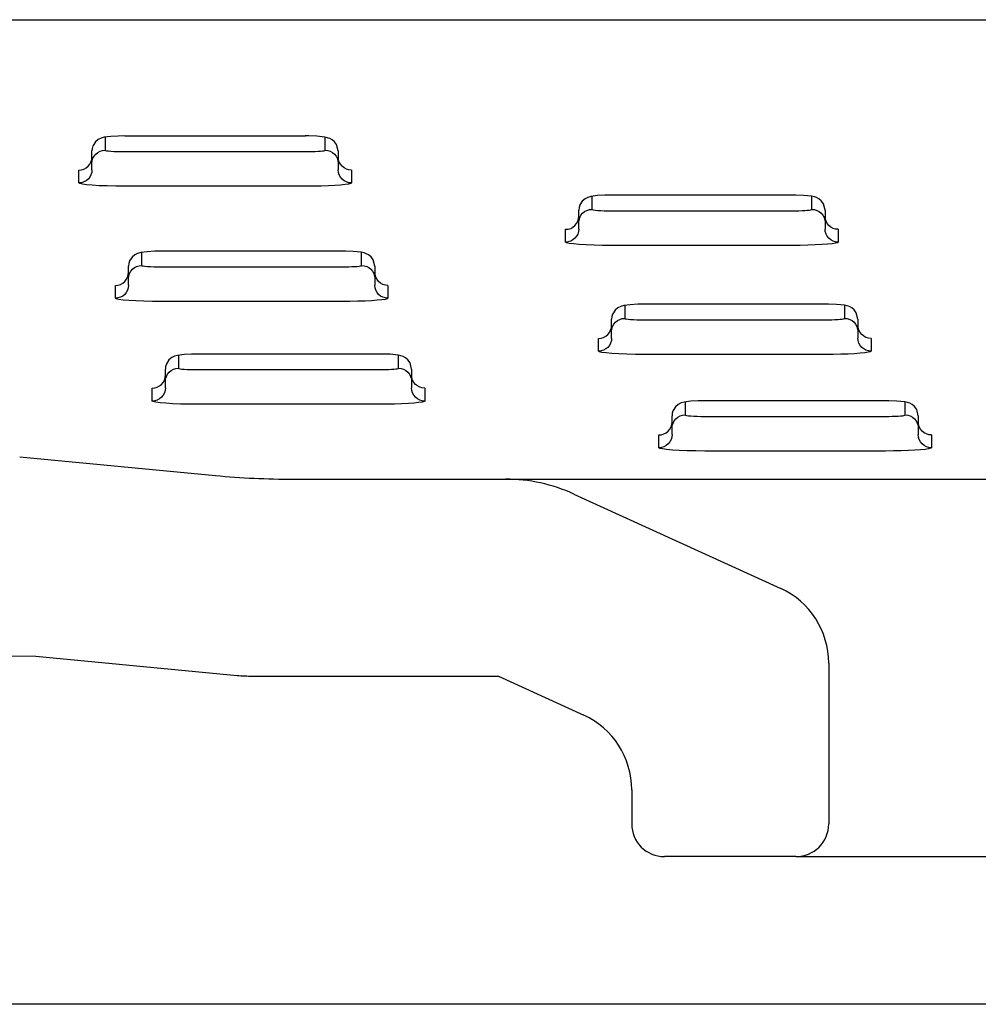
# Model space of a CAD drawing. Header units: millimetres. Extents: x 0 to 0.8, y 0 to 0.06.
# Tile 2 of 4: x 0.306 to 0.364, y 0 to 0.06. Entities that reach past the tile are written whole.
import ezdxf

# ---------------------------------------------------------------- set-up
doc = ezdxf.new("R2010")
doc.units = ezdxf.units.MM
doc.layers.add('BLOCKS', color=3, linetype='Continuous')

msp = doc.modelspace()

# ---------------------------------------------------------------- linework, layer by layer
at = {"layer": 'BLOCKS', "linetype": 'Continuous'}
for p, q in [((0.02784445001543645, 0.06000000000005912), (0.4000000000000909, 0.06000000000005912)), ((0.3231265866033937, 0.05290893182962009), (0.3121265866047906, 0.05290893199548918)), ((0.3101265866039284, 0.05095812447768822), (0.3101265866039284, 0.05200219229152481)), ((0.3251265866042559, 0.05200219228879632), (0.3251265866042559, 0.05084881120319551)), ((0.3527776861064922, 0.0493021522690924), (0.3417776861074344, 0.0493021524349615)), ((0.339777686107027, 0.04735134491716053), (0.339777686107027, 0.04839541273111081)), ((0.3547776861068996, 0.04839541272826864), (0.3547776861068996, 0.04724203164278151)), ((0.3253528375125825, 0.04588520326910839), (0.3143528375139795, 0.04588520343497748)), ((0.312352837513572, 0.04393439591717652), (0.312352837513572, 0.04497846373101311)), ((0.3273528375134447, 0.04497846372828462), (0.3273528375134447, 0.04382508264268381)), ((0.3547770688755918, 0.04265808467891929), (0.3437770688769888, 0.04265808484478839)), ((0.3417770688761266, 0.04070727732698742), (0.3417770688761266, 0.0417513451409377)), ((0.356777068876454, 0.04175134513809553), (0.356777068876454, 0.0405979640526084)), ((0.3275981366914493, 0.03962079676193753), (0.3165981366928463, 0.03962079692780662)), ((0.3145981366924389, 0.03766998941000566), (0.3145981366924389, 0.03871405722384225)), ((0.3295981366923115, 0.03871405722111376), (0.3295981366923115, 0.03756067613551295)), ((0.3584560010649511, 0.03677333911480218), (0.3474560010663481, 0.03677333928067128)), ((0.3454560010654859, 0.03482253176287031), (0.3454560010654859, 0.03586659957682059)), ((0.3604560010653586, 0.03586659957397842), (0.3604560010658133, 0.03471321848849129)), ((0.305724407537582, 0.03335497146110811), (0.3176430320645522, 0.03222371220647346)), ((0.3223675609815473, 0.03200000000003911), (0.3353226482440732, 0.03200000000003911)), ((0.3353226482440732, 0.03200000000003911), (0.4000000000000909, 0.03200000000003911)), ((0.3394802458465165, 0.03109474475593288), (0.3520787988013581, 0.0253354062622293)), ((0.3067126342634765, 0.02120724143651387), (0.3189603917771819, 0.02004474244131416)), ((0.3550000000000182, 0.02078803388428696), (0.3550000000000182, 0.01100000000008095)), ((0.3199052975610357, 0.01999999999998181), (0.3348871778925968, 0.01999999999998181)), ((0.3348871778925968, 0.01999999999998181), (0.3400787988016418, 0.01762668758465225)), ((0.343000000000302, 0.01307931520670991), (0.343000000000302, 0.01100000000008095)), ((0.3530000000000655, 0.009000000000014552), (0.3450000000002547, 0.009000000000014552)), ((0.3897548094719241, 0), (0.2814370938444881, 0))]:
    msp.add_line(p, q, dxfattribs=at)
at = {"layer": 'BLOCKS'}
for p, q in [((0.3109265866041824, 0.05282887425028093), (0.3109265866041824, 0.05204780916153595)), ((0.3243265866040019, 0.05204780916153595), (0.3243265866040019, 0.05282887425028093)), ((0.3121265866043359, 0.05196260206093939), (0.3231265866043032, 0.05196260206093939)), ((0.3101265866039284, 0.05084881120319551), (0.3101265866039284, 0.05124981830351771)), ((0.3093265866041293, 0.05005082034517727), (0.3093265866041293, 0.05083188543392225)), ((0.325926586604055, 0.05083188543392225), (0.325926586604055, 0.05005082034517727)), ((0.3231265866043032, 0.04985200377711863), (0.3121265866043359, 0.04985200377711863)), ((0.3405776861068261, 0.04922209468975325), (0.3405776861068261, 0.04844102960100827)), ((0.3539776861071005, 0.04844102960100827), (0.3539776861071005, 0.04922209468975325)), ((0.3417776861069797, 0.0483558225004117), (0.3527776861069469, 0.0483558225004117)), ((0.339777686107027, 0.04724203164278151), (0.339777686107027, 0.04764303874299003)), ((0.3389776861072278, 0.04644404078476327), (0.3389776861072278, 0.04722510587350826)), ((0.3555776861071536, 0.04722510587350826), (0.3555776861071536, 0.04644404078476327)), ((0.3527776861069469, 0.04624522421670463), (0.3417776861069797, 0.04624522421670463)), ((0.3131528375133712, 0.04580514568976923), (0.3131528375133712, 0.04502408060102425)), ((0.3265528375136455, 0.04502408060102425), (0.3265528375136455, 0.04580514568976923)), ((0.3143528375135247, 0.04493887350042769), (0.325352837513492, 0.04493887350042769)), ((0.3115528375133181, 0.04302709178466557), (0.3115528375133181, 0.04380815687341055)), ((0.312352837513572, 0.04382508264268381), (0.312352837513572, 0.04422608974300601)), ((0.3281528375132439, 0.04380815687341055), (0.3281528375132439, 0.04302709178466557)), ((0.325352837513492, 0.04282827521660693), (0.3143528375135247, 0.04282827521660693)), ((0.3425770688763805, 0.04257802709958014), (0.3425770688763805, 0.04179696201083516)), ((0.3559770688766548, 0.04179696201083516), (0.3559770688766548, 0.04257802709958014)), ((0.343777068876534, 0.0417117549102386), (0.3547770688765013, 0.0417117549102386)), ((0.3417770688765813, 0.0405979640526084), (0.3417770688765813, 0.04099897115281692)), ((0.3409770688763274, 0.03979997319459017), (0.3409770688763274, 0.04058103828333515)), ((0.3575770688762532, 0.04058103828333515), (0.3575770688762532, 0.03979997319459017)), ((0.3547770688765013, 0.03960115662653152), (0.343777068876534, 0.03960115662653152)), ((0.315398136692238, 0.03954073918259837), (0.315398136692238, 0.03875967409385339)), ((0.3287981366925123, 0.03875967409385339), (0.3287981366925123, 0.03954073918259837)), ((0.3165981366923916, 0.03867446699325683), (0.3275981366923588, 0.03867446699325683)), ((0.3145981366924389, 0.03756067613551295), (0.3145981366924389, 0.03796168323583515)), ((0.3137981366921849, 0.03676268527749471), (0.3137981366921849, 0.03754375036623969)), ((0.3303981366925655, 0.03754375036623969), (0.3303981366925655, 0.03676268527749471)), ((0.3462560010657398, 0.03669328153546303), (0.3462560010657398, 0.03591221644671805)), ((0.3596560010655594, 0.03591221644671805), (0.3596560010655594, 0.03669328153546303)), ((0.3275981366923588, 0.03656386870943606), (0.3165981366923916, 0.03656386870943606)), ((0.3474560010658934, 0.03582700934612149), (0.3584560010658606, 0.03582700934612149)), ((0.3454560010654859, 0.03471321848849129), (0.3454560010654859, 0.03511422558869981)), ((0.3446560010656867, 0.03391522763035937), (0.3446560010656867, 0.03469629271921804)), ((0.3612560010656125, 0.03469629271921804), (0.3612560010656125, 0.03391522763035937)), ((0.3584560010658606, 0.03371641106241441), (0.3474560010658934, 0.03371641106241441)), ((0.3530000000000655, 0.009000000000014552), (0.4470000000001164, 0.009000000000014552))]:
    msp.add_line(p, q, dxfattribs=at)
at = {"layer": 'BLOCKS', "linetype": 'Continuous', "flags": 128}
for points in [[(0.3121265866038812, 0.05291452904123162), (0.3117211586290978, 0.05290981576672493), (0.3112670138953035, 0.05288488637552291), (0.3108680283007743, 0.05283187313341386), (0.3106817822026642, 0.0527789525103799), (0.3105109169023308, 0.05269429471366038), (0.3103398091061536, 0.05255085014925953), (0.310194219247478, 0.05232643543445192), (0.3101884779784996, 0.05230190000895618)], [(0.3251265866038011, 0.05200219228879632), (0.3250305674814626, 0.05238508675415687), (0.3248984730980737, 0.05256681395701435), (0.3247505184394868, 0.0526890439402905), (0.3246076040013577, 0.05276456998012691), (0.3244753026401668, 0.05281006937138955), (0.3243027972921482, 0.05284734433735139), (0.3238174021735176, 0.05289691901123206), (0.323342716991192, 0.05291432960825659), (0.3231161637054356, 0.05291410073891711)], [(0.3101859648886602, 0.05230329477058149), (0.3101419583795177, 0.0521575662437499), (0.3101265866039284, 0.05200219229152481)], [(0.3417776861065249, 0.04930774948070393), (0.3413722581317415, 0.04930303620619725), (0.3409181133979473, 0.04927810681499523), (0.3405191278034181, 0.04922509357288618), (0.3403328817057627, 0.04917217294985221), (0.3401620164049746, 0.0490875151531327), (0.3399909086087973, 0.04894407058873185), (0.3398453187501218, 0.04871965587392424), (0.3398395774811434, 0.0486951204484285)], [(0.3547776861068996, 0.04839541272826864), (0.3546816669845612, 0.04877830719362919), (0.3545495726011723, 0.04896003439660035), (0.3544016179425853, 0.04908226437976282), (0.3542587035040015, 0.04915779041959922), (0.3541264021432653, 0.04920328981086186), (0.3539538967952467, 0.0492405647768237), (0.3534685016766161, 0.04929013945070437), (0.3529938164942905, 0.0493075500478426), (0.3527672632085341, 0.04930732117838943)], [(0.339837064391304, 0.0486965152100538), (0.3397930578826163, 0.04855078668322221), (0.339777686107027, 0.04839541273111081)], [(0.31435283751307, 0.04589080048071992), (0.3139474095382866, 0.04588608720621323), (0.3134932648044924, 0.04586115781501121), (0.3130942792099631, 0.04580814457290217), (0.3129080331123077, 0.0457552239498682), (0.3127371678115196, 0.04567056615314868), (0.3125660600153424, 0.04552712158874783), (0.3124204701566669, 0.04530270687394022), (0.3124147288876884, 0.04527817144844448)], [(0.3273528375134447, 0.04497846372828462), (0.3272568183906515, 0.04536135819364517), (0.3271247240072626, 0.04554308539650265), (0.3269767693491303, 0.0456653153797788), (0.3268338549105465, 0.04574084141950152), (0.3267015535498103, 0.04578634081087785), (0.326529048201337, 0.04582361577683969), (0.3260436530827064, 0.04587319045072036), (0.3255689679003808, 0.04589060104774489), (0.3253424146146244, 0.04589037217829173)], [(0.3124122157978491, 0.04527956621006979), (0.3123682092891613, 0.0451338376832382), (0.3123528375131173, 0.04497846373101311)], [(0.3437770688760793, 0.04266368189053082), (0.3433716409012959, 0.04265896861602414), (0.3429174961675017, 0.04263403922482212), (0.3425185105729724, 0.04258102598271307), (0.3423322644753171, 0.0425281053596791), (0.3421613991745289, 0.04244344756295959), (0.3419902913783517, 0.04230000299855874), (0.3418447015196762, 0.04207558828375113), (0.3418389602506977, 0.04205105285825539)], [(0.356777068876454, 0.04175134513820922), (0.3566810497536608, 0.04213423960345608), (0.3565489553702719, 0.04231596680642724), (0.3564010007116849, 0.04243819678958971), (0.3562580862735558, 0.04251372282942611), (0.3561257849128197, 0.04255922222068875), (0.3559532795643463, 0.04259649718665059), (0.3554678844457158, 0.04264607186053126), (0.3549931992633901, 0.04266348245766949), (0.3547666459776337, 0.04266325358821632)], [(0.3418364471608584, 0.0420524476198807), (0.3417924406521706, 0.04190671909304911), (0.3417770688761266, 0.0417513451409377)], [(0.3165981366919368, 0.03962639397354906), (0.3161927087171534, 0.03962168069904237), (0.3157385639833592, 0.03959675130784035), (0.31533957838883, 0.0395437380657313), (0.3151533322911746, 0.03949081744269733), (0.3149824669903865, 0.03940615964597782), (0.3148113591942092, 0.03926271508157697), (0.3146657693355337, 0.03903830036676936), (0.3146600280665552, 0.03901376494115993)], [(0.3295981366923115, 0.03871405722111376), (0.3295021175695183, 0.03909695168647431), (0.3293700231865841, 0.03927867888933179), (0.3292220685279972, 0.03940090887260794), (0.3290791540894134, 0.03947643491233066), (0.3289468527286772, 0.0395219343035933), (0.3287743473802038, 0.03955920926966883), (0.328288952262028, 0.0396087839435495), (0.3278142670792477, 0.03962619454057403), (0.3275877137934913, 0.03962596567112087)], [(0.3146575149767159, 0.03901515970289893), (0.3146135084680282, 0.03886943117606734), (0.3145981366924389, 0.03871405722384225)], [(0.3474560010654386, 0.03677893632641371), (0.3470505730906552, 0.03677422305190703), (0.346596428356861, 0.03674929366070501), (0.346197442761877, 0.03669628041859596), (0.3460111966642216, 0.03664335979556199), (0.3458403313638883, 0.03655870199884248), (0.345669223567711, 0.03641525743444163), (0.3455236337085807, 0.03619084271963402), (0.345517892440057, 0.03616630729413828)], [(0.3604560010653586, 0.03586659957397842), (0.3603599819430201, 0.03624949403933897), (0.3602278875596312, 0.03643122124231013), (0.3600799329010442, 0.0365534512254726), (0.3599370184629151, 0.036628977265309), (0.3598047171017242, 0.03667447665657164), (0.3596322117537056, 0.03671175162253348), (0.3591468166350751, 0.03676132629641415), (0.3586721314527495, 0.03677873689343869), (0.3584455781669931, 0.03677850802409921)], [(0.3455153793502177, 0.03616770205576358), (0.3454713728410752, 0.03602197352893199), (0.3454560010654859, 0.03586659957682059)], [(0.2923446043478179, 0.01446595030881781), (0.2939556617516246, 0.01707425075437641), (0.2962953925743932, 0.01901950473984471), (0.2984167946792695, 0.02009361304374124), (0.3006867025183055, 0.02081262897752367), (0.3036826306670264, 0.02125562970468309), (0.3067126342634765, 0.02120724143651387)]]:
    msp.add_lwpolyline(points, dxfattribs=at)
at = {"layer": 'BLOCKS', "flags": 128}
for points in [[(0.3093265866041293, 0.05083188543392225), (0.3094826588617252, 0.05084721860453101), (0.3096327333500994, 0.0508926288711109), (0.309771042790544, 0.05096637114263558), (0.3098922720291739, 0.05106561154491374), (0.3099917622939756, 0.0511865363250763), (0.3100656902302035, 0.05132449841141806), (0.3101112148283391, 0.05147419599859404), (0.3101265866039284, 0.05162987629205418)], [(0.3101265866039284, 0.05124981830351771), (0.3101419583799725, 0.05140549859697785), (0.3101874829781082, 0.05155519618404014), (0.310261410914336, 0.05169315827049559), (0.3103609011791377, 0.05181408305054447), (0.3104821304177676, 0.05191332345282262), (0.3106204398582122, 0.0519870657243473), (0.3107705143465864, 0.0520324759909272), (0.3109265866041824, 0.05204780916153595)], [(0.3109265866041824, 0.05204780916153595), (0.3109496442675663, 0.05203118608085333), (0.3110179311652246, 0.05201520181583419), (0.311128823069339, 0.05200047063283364), (0.3112780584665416, 0.05198755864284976), (0.3114599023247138, 0.05197696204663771), (0.3116673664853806, 0.0519690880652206), (0.311892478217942, 0.05196423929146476), (0.3121265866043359, 0.05196260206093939)], [(0.3231265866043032, 0.05196260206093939), (0.3233349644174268, 0.05196389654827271), (0.3235370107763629, 0.05196774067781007), (0.3237265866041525, 0.05197401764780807), (0.3238979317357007, 0.05198253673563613), (0.3240458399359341, 0.05199303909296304), (0.3241658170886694, 0.05200520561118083), (0.3242542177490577, 0.05201866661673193), (0.3243083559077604, 0.05203301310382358), (0.3243265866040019, 0.05204780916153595)], [(0.3243265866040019, 0.05204780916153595), (0.3244826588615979, 0.0520324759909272), (0.3246327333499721, 0.0519870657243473), (0.3247710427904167, 0.05191332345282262), (0.3248922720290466, 0.05181408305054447), (0.3249917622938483, 0.05169315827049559), (0.3250656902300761, 0.05155519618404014), (0.3251112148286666, 0.05140549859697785), (0.3251265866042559, 0.05124981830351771)], [(0.325926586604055, 0.05083188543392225), (0.3257705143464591, 0.05084721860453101), (0.3256204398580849, 0.0508926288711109), (0.3254821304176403, 0.05096637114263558), (0.3253609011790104, 0.05106561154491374), (0.3252614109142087, 0.0511865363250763), (0.3251874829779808, 0.05132449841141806), (0.3251419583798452, 0.05147419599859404), (0.3251265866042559, 0.05162987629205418)], [(0.3101265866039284, 0.0508488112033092), (0.3101112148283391, 0.05069313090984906), (0.3100656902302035, 0.05054343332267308), (0.3099917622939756, 0.05040547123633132), (0.3098922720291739, 0.05028454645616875), (0.309771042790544, 0.0501853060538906), (0.3096327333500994, 0.05011156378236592), (0.3094826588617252, 0.05006615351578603), (0.3093265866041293, 0.05005082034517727)], [(0.325926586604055, 0.05005082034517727), (0.3257705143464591, 0.05006615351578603), (0.3256204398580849, 0.05011156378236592), (0.3254821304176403, 0.0501853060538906), (0.3253609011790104, 0.05028454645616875), (0.3252614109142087, 0.05040547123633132), (0.3251874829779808, 0.05054343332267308), (0.3251419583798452, 0.05069313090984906), (0.3251265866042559, 0.0508488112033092)], [(0.3121265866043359, 0.04985200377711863), (0.3115803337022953, 0.04985582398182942), (0.3110550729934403, 0.04986713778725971), (0.3105709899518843, 0.0498855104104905), (0.310146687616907, 0.04991023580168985), (0.3097984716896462, 0.04994036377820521), (0.3095397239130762, 0.04997473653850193), (0.3093803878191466, 0.05001203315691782), (0.3093265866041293, 0.05005082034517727)], [(0.325926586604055, 0.05005082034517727), (0.3258840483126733, 0.05001629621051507), (0.325757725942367, 0.04998282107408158), (0.3255514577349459, 0.04995141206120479), (0.3252715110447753, 0.04992302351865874), (0.324926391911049, 0.04989851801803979), (0.3245265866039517, 0.04987864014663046), (0.3240842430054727, 0.04986399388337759), (0.3236128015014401, 0.04985502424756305), (0.3231265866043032, 0.04985200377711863)], [(0.3389776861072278, 0.04722510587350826), (0.3391337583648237, 0.04724043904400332), (0.3392838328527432, 0.04728584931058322), (0.3394221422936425, 0.0473595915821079), (0.3395433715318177, 0.04745883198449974), (0.3396428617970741, 0.04757975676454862), (0.3397167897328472, 0.04771771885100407), (0.3397623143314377, 0.04786741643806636), (0.339777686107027, 0.04802309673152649)], [(0.339777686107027, 0.04764303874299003), (0.3397930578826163, 0.04779871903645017), (0.3398385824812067, 0.04794841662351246), (0.3399125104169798, 0.0480863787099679), (0.3400120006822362, 0.04820730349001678), (0.3401332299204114, 0.04830654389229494), (0.3402715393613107, 0.04838028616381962), (0.3404216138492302, 0.04842569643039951), (0.3405776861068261, 0.04844102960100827)], [(0.3405776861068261, 0.04844102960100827), (0.3406007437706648, 0.04842440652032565), (0.3406690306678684, 0.0484084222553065), (0.3407799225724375, 0.04839369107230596), (0.3409291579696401, 0.04838077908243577), (0.3411110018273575, 0.04837018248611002), (0.3413184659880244, 0.04836230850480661), (0.3415435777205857, 0.04835745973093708), (0.3417776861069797, 0.0483558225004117)], [(0.3527776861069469, 0.0483558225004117), (0.3529860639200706, 0.04835711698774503), (0.3531881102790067, 0.04836096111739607), (0.3533776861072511, 0.04836723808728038), (0.3535490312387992, 0.04837575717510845), (0.3536969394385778, 0.04838625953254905), (0.3538169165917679, 0.04839842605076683), (0.3539053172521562, 0.04841188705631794), (0.3539594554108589, 0.04842623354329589), (0.3539776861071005, 0.04844102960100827)], [(0.3539776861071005, 0.04844102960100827), (0.3541337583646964, 0.04842569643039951), (0.3542838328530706, 0.04838028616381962), (0.3544221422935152, 0.04830654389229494), (0.3545433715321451, 0.04820730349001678), (0.3546428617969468, 0.0480863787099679), (0.3547167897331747, 0.04794841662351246), (0.3547623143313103, 0.04779871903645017), (0.3547776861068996, 0.04764303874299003)], [(0.3555776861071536, 0.04722510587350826), (0.3554216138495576, 0.04724043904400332), (0.3552715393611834, 0.04728584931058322), (0.3551332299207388, 0.0473595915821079), (0.3550120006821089, 0.04745883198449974), (0.3549125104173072, 0.04757975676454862), (0.3548385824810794, 0.04771771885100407), (0.3547930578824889, 0.04786741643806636), (0.3547776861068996, 0.04802309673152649)], [(0.339777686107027, 0.04724203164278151), (0.3397623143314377, 0.04708635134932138), (0.3397167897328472, 0.0469366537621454), (0.3396428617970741, 0.04679869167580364), (0.3395433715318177, 0.04667776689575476), (0.3394221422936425, 0.04657852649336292), (0.3392838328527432, 0.04650478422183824), (0.3391337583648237, 0.04645937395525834), (0.3389776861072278, 0.04644404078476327)], [(0.3555776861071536, 0.04644404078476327), (0.3554216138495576, 0.04645937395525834), (0.3552715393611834, 0.04650478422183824), (0.3551332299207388, 0.04657852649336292), (0.3550120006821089, 0.04667776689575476), (0.3549125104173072, 0.04679869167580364), (0.3548385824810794, 0.0469366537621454), (0.3547930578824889, 0.04708635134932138), (0.3547776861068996, 0.04724203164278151)], [(0.3417776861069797, 0.04624522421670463), (0.3412314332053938, 0.04624904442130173), (0.3407061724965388, 0.04626035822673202), (0.340222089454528, 0.04627873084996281), (0.3397977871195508, 0.04630345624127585), (0.3394495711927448, 0.04633358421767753), (0.3391908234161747, 0.04636795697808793), (0.3390314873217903, 0.04640525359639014), (0.3389776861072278, 0.04644404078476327)], [(0.3555776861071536, 0.04644404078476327), (0.355535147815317, 0.04640951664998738), (0.3554088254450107, 0.04637604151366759), (0.3552025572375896, 0.04634463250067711), (0.3549226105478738, 0.04631624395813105), (0.3545774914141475, 0.04629173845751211), (0.3541776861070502, 0.04627186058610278), (0.3537353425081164, 0.0462572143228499), (0.3532639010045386, 0.04624824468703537), (0.3527776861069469, 0.04624522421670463)], [(0.312352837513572, 0.04422608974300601), (0.3123682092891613, 0.04438177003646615), (0.312413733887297, 0.04453146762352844), (0.3124876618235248, 0.0446694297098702), (0.3125871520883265, 0.04479035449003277), (0.3127083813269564, 0.04488959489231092), (0.312846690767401, 0.0449633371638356), (0.3129967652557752, 0.0450087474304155), (0.3131528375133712, 0.04502408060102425)], [(0.3131528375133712, 0.04502408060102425), (0.3131758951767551, 0.04500745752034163), (0.3132441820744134, 0.04499147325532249), (0.3133550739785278, 0.04497674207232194), (0.3135043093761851, 0.04496383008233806), (0.3136861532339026, 0.04495323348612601), (0.3138936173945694, 0.0449453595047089), (0.3141187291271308, 0.04494051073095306), (0.3143528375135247, 0.04493887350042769)], [(0.325352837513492, 0.04493887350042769), (0.3255612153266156, 0.04494016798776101), (0.3257632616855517, 0.04494401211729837), (0.3259528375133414, 0.04495028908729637), (0.3261241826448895, 0.04495880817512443), (0.3262720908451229, 0.04496931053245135), (0.3263920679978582, 0.04498147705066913), (0.3264804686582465, 0.04499493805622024), (0.3265346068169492, 0.04500928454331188), (0.3265528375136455, 0.04502408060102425)], [(0.3265528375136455, 0.04502408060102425), (0.3267089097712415, 0.0450087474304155), (0.3268589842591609, 0.0449633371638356), (0.3269972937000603, 0.04488959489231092), (0.3271185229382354, 0.04479035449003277), (0.3272180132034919, 0.0446694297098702), (0.327291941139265, 0.04453146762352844), (0.3273374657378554, 0.04438177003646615), (0.3273528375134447, 0.04422608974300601)], [(0.3115528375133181, 0.04380815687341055), (0.311708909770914, 0.04382349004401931), (0.3118589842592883, 0.0438689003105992), (0.3119972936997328, 0.04394264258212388), (0.3121185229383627, 0.04404188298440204), (0.3122180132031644, 0.0441628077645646), (0.3122919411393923, 0.04430076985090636), (0.3123374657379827, 0.04445046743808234), (0.312352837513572, 0.04460614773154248)], [(0.3281528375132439, 0.04380815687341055), (0.3279967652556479, 0.04382349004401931), (0.3278466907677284, 0.0438689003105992), (0.3277083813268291, 0.04394264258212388), (0.327587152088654, 0.04404188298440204), (0.3274876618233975, 0.0441628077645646), (0.3274137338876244, 0.04430076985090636), (0.327368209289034, 0.04445046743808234), (0.3273528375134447, 0.04460614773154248)], [(0.312352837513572, 0.04382508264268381), (0.3123374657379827, 0.04366940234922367), (0.3122919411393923, 0.04351970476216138), (0.3122180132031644, 0.04338174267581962), (0.3121185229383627, 0.04326081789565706), (0.3119972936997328, 0.0431615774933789), (0.3118589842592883, 0.04308783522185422), (0.311708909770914, 0.04304242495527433), (0.3115528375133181, 0.04302709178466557)], [(0.3281528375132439, 0.04302709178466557), (0.3279967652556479, 0.04304242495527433), (0.3278466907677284, 0.04308783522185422), (0.3277083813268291, 0.0431615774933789), (0.327587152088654, 0.04326081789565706), (0.3274876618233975, 0.04338174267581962), (0.3274137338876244, 0.04351970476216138), (0.327368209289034, 0.04366940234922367), (0.3273528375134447, 0.04382508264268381)], [(0.3143528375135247, 0.04282827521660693), (0.3138065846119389, 0.04283209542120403), (0.3132813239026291, 0.04284340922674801), (0.3127972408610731, 0.0428617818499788), (0.3123729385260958, 0.04288650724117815), (0.3120247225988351, 0.04291663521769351), (0.311765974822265, 0.04295100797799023), (0.3116066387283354, 0.04298830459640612), (0.3115528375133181, 0.04302709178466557)], [(0.3281528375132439, 0.04302709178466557), (0.3281102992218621, 0.04299256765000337), (0.3279839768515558, 0.04295909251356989), (0.3277777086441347, 0.04292768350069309), (0.3274977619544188, 0.04289929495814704), (0.3271526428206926, 0.0428747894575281), (0.3267528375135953, 0.04285491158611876), (0.3263104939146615, 0.04284026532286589), (0.3258390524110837, 0.04283129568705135), (0.325352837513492, 0.04282827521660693)], [(0.3417770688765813, 0.04099897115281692), (0.3417924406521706, 0.04115465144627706), (0.3418379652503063, 0.04130434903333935), (0.3419118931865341, 0.04144231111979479), (0.3420113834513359, 0.04156323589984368), (0.3421326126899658, 0.04166247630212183), (0.3422709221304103, 0.04173621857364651), (0.3424209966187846, 0.0417816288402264), (0.3425770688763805, 0.04179696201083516)], [(0.3425770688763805, 0.04179696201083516), (0.3426001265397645, 0.04178033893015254), (0.3426684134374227, 0.0417643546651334), (0.3427793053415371, 0.04174962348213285), (0.3429285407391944, 0.04173671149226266), (0.3431103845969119, 0.04172611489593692), (0.3433178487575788, 0.0417182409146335), (0.3435429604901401, 0.04171339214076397), (0.343777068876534, 0.0417117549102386)], [(0.3547770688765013, 0.0417117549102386), (0.354985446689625, 0.04171304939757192), (0.355187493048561, 0.04171689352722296), (0.3553770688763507, 0.04172317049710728), (0.3555484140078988, 0.04173168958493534), (0.3556963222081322, 0.04174219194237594), (0.3558162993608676, 0.04175435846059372), (0.3559047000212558, 0.04176781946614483), (0.3559588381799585, 0.04178216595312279), (0.3559770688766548, 0.04179696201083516)], [(0.3559770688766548, 0.04179696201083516), (0.3561331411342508, 0.0417816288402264), (0.3562832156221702, 0.04173621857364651), (0.3564215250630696, 0.04166247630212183), (0.3565427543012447, 0.04156323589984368), (0.3566422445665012, 0.04144231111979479), (0.3567161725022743, 0.04130434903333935), (0.3567616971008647, 0.04115465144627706), (0.356777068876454, 0.04099897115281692)], [(0.3409770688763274, 0.04058103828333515), (0.3411331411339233, 0.04059637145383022), (0.3412832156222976, 0.04064178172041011), (0.3414215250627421, 0.04071552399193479), (0.341542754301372, 0.04081476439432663), (0.3416422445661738, 0.04093568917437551), (0.3417161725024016, 0.04107365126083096), (0.3417616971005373, 0.04122334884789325), (0.3417770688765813, 0.04137902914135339)], [(0.3575770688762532, 0.04058103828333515), (0.3574209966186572, 0.04059637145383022), (0.3572709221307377, 0.04064178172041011), (0.3571326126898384, 0.04071552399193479), (0.3570113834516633, 0.04081476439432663), (0.3569118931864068, 0.04093568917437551), (0.3568379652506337, 0.04107365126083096), (0.3567924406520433, 0.04122334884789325), (0.356777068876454, 0.04137902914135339)], [(0.3417770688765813, 0.0405979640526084), (0.341761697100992, 0.04044228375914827), (0.3417161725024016, 0.04029258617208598), (0.3416422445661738, 0.04015462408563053), (0.341542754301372, 0.04003369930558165), (0.3414215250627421, 0.03993445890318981), (0.3412832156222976, 0.03986071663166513), (0.3411331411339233, 0.03981530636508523), (0.3409770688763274, 0.03979997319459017)], [(0.3575770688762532, 0.03979997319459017), (0.3574209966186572, 0.03981530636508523), (0.3572709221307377, 0.03986071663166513), (0.3571326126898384, 0.03993445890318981), (0.3570113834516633, 0.04003369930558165), (0.3569118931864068, 0.04015462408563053), (0.3568379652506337, 0.04029258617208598), (0.3567924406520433, 0.04044228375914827), (0.356777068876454, 0.0405979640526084)], [(0.343777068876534, 0.03960115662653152), (0.3432308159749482, 0.03960497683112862), (0.3427055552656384, 0.03961629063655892), (0.3422214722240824, 0.0396346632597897), (0.3417971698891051, 0.03965938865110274), (0.3414489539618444, 0.03968951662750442), (0.3411902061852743, 0.03972388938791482), (0.3410308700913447, 0.03976118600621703), (0.3409770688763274, 0.03979997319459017)], [(0.3575770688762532, 0.03979997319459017), (0.3575345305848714, 0.03976544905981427), (0.3574082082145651, 0.03973197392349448), (0.357201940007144, 0.039700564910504), (0.3569219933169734, 0.03967217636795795), (0.3565768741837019, 0.039647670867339), (0.3561770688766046, 0.03962779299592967), (0.3557347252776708, 0.0396131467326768), (0.355263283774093, 0.03960417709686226), (0.3547770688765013, 0.03960115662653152)], [(0.3145981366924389, 0.03796168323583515), (0.3146135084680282, 0.03811736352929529), (0.3146590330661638, 0.03826706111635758), (0.3147329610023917, 0.03840502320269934), (0.3148324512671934, 0.03852594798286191), (0.3149536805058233, 0.03862518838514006), (0.3150919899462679, 0.03869893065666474), (0.3152420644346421, 0.03874434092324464), (0.315398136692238, 0.03875967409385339)], [(0.315398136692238, 0.03875967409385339), (0.3154211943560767, 0.03874305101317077), (0.3154894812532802, 0.03872706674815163), (0.3156003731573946, 0.03871233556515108), (0.315749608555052, 0.0386994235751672), (0.3159314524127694, 0.03868882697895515), (0.3161389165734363, 0.03868095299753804), (0.3163640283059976, 0.0386761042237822), (0.3165981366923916, 0.03867446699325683)], [(0.3275981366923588, 0.03867446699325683), (0.3278065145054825, 0.03867576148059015), (0.3280085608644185, 0.03867960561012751), (0.3281981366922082, 0.03868588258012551), (0.3283694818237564, 0.03869440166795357), (0.3285173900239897, 0.03870490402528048), (0.3286373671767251, 0.03871707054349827), (0.3287257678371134, 0.03873053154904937), (0.3287799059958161, 0.03874487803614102), (0.3287981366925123, 0.03875967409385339)], [(0.3287981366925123, 0.03875967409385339), (0.3289542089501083, 0.03874434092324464), (0.3291042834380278, 0.03869893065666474), (0.3292425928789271, 0.03862518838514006), (0.3293638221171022, 0.03852594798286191), (0.3294633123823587, 0.03840502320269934), (0.3295372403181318, 0.03826706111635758), (0.3295827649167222, 0.03811736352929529), (0.3295981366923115, 0.03796168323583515)], [(0.3137981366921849, 0.03754375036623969), (0.3139542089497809, 0.03755908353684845), (0.3141042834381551, 0.03760449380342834), (0.3142425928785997, 0.03767823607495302), (0.3143638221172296, 0.03777747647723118), (0.3144633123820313, 0.03789840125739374), (0.3145372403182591, 0.0380363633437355), (0.3145827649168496, 0.03818606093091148), (0.3145981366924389, 0.03834174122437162)], [(0.3303981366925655, 0.03754375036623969), (0.3302420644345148, 0.03755908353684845), (0.3300919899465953, 0.03760449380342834), (0.3299536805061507, 0.03767823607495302), (0.3298324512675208, 0.03777747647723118), (0.3297329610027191, 0.03789840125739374), (0.3296590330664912, 0.0380363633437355), (0.3296135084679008, 0.03818606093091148), (0.3295981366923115, 0.03834174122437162)], [(0.3145981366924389, 0.03756067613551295), (0.3145827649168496, 0.03740499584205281), (0.3145372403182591, 0.03725529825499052), (0.3144633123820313, 0.03711733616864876), (0.3143638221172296, 0.03699641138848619), (0.3142425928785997, 0.03689717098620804), (0.3141042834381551, 0.03682342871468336), (0.3139542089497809, 0.03677801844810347), (0.3137981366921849, 0.03676268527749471)], [(0.3303981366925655, 0.03676268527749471), (0.3302420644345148, 0.03677801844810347), (0.3300919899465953, 0.03682342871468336), (0.3299536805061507, 0.03689717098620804), (0.3298324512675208, 0.03699641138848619), (0.3297329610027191, 0.03711733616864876), (0.3296590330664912, 0.03725529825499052), (0.3296135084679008, 0.03740499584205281), (0.3295981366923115, 0.03756067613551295)], [(0.3165981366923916, 0.03656386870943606), (0.3160518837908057, 0.03656768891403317), (0.3155266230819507, 0.03657900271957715), (0.3150425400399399, 0.03659737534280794), (0.3146182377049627, 0.03662210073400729), (0.3142700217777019, 0.03665222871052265), (0.3140112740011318, 0.03668660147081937), (0.3138519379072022, 0.03672389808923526), (0.3137981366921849, 0.03676268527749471)], [(0.3303981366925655, 0.03676268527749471), (0.3303555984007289, 0.0367281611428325), (0.3302292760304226, 0.03669468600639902), (0.3300230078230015, 0.03666327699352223), (0.3297430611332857, 0.03663488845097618), (0.3293979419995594, 0.03661038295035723), (0.3289981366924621, 0.0365905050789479), (0.3285557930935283, 0.03657585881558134), (0.3280843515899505, 0.03656688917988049), (0.3275981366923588, 0.03656386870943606)], [(0.3446560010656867, 0.03469629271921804), (0.3448120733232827, 0.0347116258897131), (0.3449621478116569, 0.034757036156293), (0.3451004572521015, 0.03483077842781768), (0.3452216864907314, 0.03493001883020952), (0.3453211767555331, 0.0350509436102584), (0.3453951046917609, 0.03518890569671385), (0.3454406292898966, 0.03533860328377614), (0.3454560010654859, 0.03549428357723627)], [(0.3454560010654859, 0.03511422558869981), (0.34547137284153, 0.03526990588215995), (0.3455168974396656, 0.03541960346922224), (0.3455908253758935, 0.03555756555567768), (0.3456903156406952, 0.03567849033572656), (0.3458115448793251, 0.03577773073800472), (0.3459498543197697, 0.0358514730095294), (0.3460999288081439, 0.03589688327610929), (0.3462560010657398, 0.03591221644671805)], [(0.3462560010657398, 0.03591221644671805), (0.3462790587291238, 0.03589559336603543), (0.346347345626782, 0.03587960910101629), (0.3464582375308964, 0.03586487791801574), (0.346607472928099, 0.03585196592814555), (0.3467893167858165, 0.03584136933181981), (0.3469967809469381, 0.03583349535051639), (0.3472218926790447, 0.03582864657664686), (0.3474560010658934, 0.03582700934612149)], [(0.3584560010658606, 0.03582700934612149), (0.3586643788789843, 0.03582830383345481), (0.3588664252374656, 0.03583214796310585), (0.35905600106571, 0.03583842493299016), (0.3592273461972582, 0.03584694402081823), (0.3593752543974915, 0.03585744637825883), (0.3594952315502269, 0.03586961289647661), (0.3595836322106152, 0.03588307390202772), (0.3596377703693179, 0.03589742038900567), (0.3596560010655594, 0.03591221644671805)], [(0.3596560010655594, 0.03591221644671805), (0.3598120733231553, 0.03589688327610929), (0.3599621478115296, 0.0358514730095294), (0.3601004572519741, 0.03577773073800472), (0.360221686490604, 0.03567849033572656), (0.3603211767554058, 0.03555756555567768), (0.3603951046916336, 0.03541960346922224), (0.3604406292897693, 0.03526990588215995), (0.3604560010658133, 0.03511422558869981)], [(0.3612560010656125, 0.03469629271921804), (0.3610999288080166, 0.0347116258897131), (0.3609498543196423, 0.034757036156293), (0.3608115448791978, 0.03483077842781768), (0.3606903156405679, 0.03493001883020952), (0.3605908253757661, 0.0350509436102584), (0.3605168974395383, 0.03518890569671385), (0.3604713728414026, 0.03533860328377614), (0.3604560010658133, 0.03549428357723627)], [(0.3454560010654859, 0.03471321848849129), (0.3454406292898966, 0.03455753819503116), (0.3453951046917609, 0.03440784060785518), (0.3453211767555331, 0.03426987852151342), (0.3452216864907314, 0.03414895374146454), (0.3451004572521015, 0.0340497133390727), (0.3449621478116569, 0.03397597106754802), (0.3448120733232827, 0.03393056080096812), (0.3446560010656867, 0.03391522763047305)], [(0.3612560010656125, 0.03391522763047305), (0.3610999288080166, 0.03393056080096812), (0.3609498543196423, 0.03397597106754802), (0.3608115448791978, 0.0340497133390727), (0.3606903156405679, 0.03414895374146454), (0.3605908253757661, 0.03426987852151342), (0.3605168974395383, 0.03440784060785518), (0.3604713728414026, 0.03455753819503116), (0.3604560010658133, 0.03471321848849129)], [(0.3474560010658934, 0.03371641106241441), (0.3469097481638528, 0.03372023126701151), (0.3463844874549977, 0.0337315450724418), (0.345900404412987, 0.03374991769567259), (0.3454761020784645, 0.03377464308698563), (0.3451278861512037, 0.03380477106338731), (0.3448691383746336, 0.03383914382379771), (0.344709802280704, 0.03387644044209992), (0.3446560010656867, 0.03391522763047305)], [(0.3612560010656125, 0.03391522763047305), (0.3612134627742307, 0.03388070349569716), (0.3610871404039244, 0.03384722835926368), (0.3608808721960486, 0.03381581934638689), (0.3606009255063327, 0.03378743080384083), (0.3602558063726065, 0.03376292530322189), (0.3598560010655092, 0.03374304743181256), (0.3594136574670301, 0.03372840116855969), (0.3589422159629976, 0.03371943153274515), (0.3584560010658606, 0.03371641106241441)]]:
    msp.add_lwpolyline(points, dxfattribs=at)
at = {"layer": 'BLOCKS', "linetype": 'Continuous'}
for centre, radius, start, end in [((0.3223675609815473, 0.08199999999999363), 0.0500000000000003, 264.5779997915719, 270), ((0.3353226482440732, 0.0220000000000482), 0.01, 65.4328286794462, 90), ((0.3499999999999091, 0.02078803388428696), 0.005, 0, 65.43282867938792), ((0.3199052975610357, 0.0300000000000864), 0.01000000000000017, 264.5779997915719, 270), ((0.3380000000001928, 0.01307931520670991), 0.005, 0, 65.43282867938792), ((0.3450000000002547, 0.01100000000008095), 0.002000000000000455, 180, 270), ((0.3530000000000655, 0.01100000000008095), 0.002000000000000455, 270, 0)]:
    msp.add_arc(centre, radius, start, end, dxfattribs=at)

doc.saveas('drawing.dxf')
